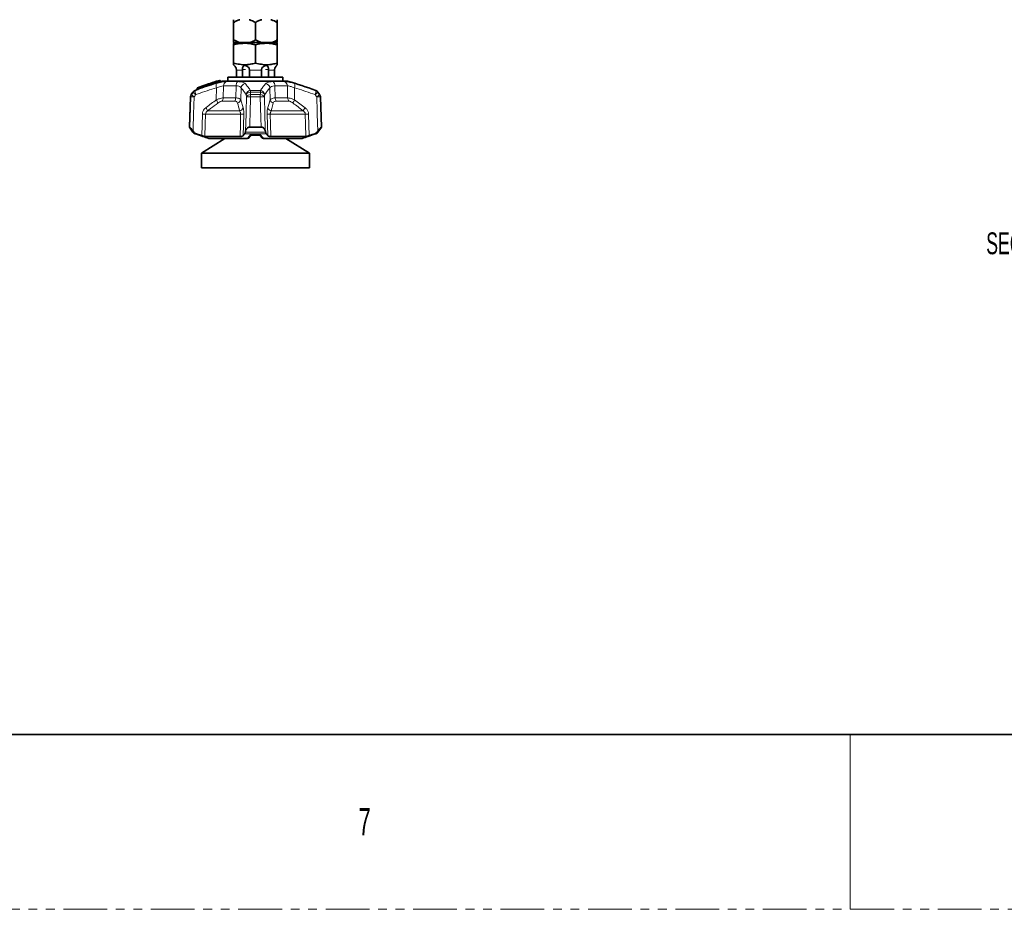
# Model space of a CAD drawing. Header units: millimetres. Extents: x 0 to 1118, y 0 to 864.
# Tile 8 of 85: x 159 to 302, y 0 to 129. Entities that reach past the tile are written whole.
import ezdxf

# ---------------------------------------------------------------- set-up
doc = ezdxf.new("R2010")
doc.units = ezdxf.units.MM
doc.linetypes.add('PHANTOM', pattern=[12.7, 6.35, -1.27, 1.27, -1.27, 1.27, -1.27])
doc.layers.add('ALPHAREV', color=7, linetype='Continuous', lineweight=25)
doc.styles.add('SLDTEXTSTYLE0', font='TXT', dxfattribs={"width": 0.605})
doc.styles.add('SLDTEXTSTYLE1', font='TXT', dxfattribs={"width": 0.6})

msp = doc.modelspace()

# ---------------------------------------------------------------- linework, layer by layer
at = {"color": 7, "linetype": 'Continuous', "lineweight": 35}
for p, q in [((189.827, 128.897), (189.827, 126.355)), ((192.994, 128.897), (192.994, 126.355)), ((196.16, 128.897), (196.16, 126.355)), ((190.086, 125.959), (189.826, 125.854)), ((189.827, 125.959), (190.737, 125.959)), ((190.737, 125.959), (192.084, 125.959)), ((192.084, 125.959), (193.904, 125.959)), ((193.904, 125.959), (195.25, 125.959)), ((195.25, 125.959), (196.16, 125.959)), ((196.161, 125.854), (195.901, 125.959)), ((189.826, 125.656), (189.826, 122.959)), ((192.994, 125.656), (192.994, 122.959)), ((196.161, 125.656), (196.161, 122.959)), ((190.221, 121.975), (190.221, 120.959)), ((191.102, 121.975), (191.101, 122.043)), ((191.102, 120.959), (191.102, 121.975)), ((192.111, 122.043), (192.113, 121.975)), ((192.113, 121.975), (192.113, 120.959)), ((193.875, 121.975), (193.876, 122.043)), ((193.875, 120.959), (193.875, 121.975)), ((194.886, 122.043), (194.885, 121.975)), ((194.885, 121.975), (194.885, 120.959)), ((195.766, 120.959), (195.766, 121.975)), ((187.952, 120.325), (187.861, 120.433)), ((188.327, 120.376), (197.66, 120.376)), ((188.994, 120.959), (188.994, 120.376)), ((188.994, 120.959), (196.994, 120.959)), ((196.994, 120.376), (196.994, 120.959)), ((183.91, 118.751), (183.679, 118.415)), ((184.513, 119.305), (184.508, 119.17)), ((202.308, 118.415), (202.078, 118.751)), ((183.563, 118.061), (183.41, 113.689)), ((202.577, 113.689), (202.424, 118.061)), ((183.41, 113.689), (183.91, 112.96)), ((183.41, 113.689), (183.447, 113.689)), ((183.927, 113.101), (184.029, 112.96)), ((191.524, 112.96), (191.555, 113.101)), ((192.159, 113.689), (193.828, 113.689)), ((194.432, 113.101), (194.463, 112.96)), ((201.958, 112.96), (202.061, 113.101)), ((202.078, 112.96), (202.577, 113.689)), ((202.541, 113.689), (202.577, 113.689)), ((188.561, 112.043), (185.162, 109.892)), ((185.662, 112.313), (190.753, 112.313)), ((186.213, 112.043), (191.81, 112.043)), ((193.598, 112.517), (192.382, 112.517)), ((192.557, 112.66), (193.49, 112.66)), ((193.461, 112.682), (193.898, 112.147)), ((194.177, 112.043), (199.775, 112.043)), ((195.234, 112.313), (200.326, 112.313)), ((200.825, 109.892), (197.426, 112.043)), ((185.162, 109.892), (185.162, 107.776)), ((192.994, 109.892), (185.162, 109.892)), ((200.825, 109.892), (192.994, 109.892)), ((200.825, 107.776), (200.825, 109.892)), ((192.994, 107.776), (185.162, 107.776)), ((200.825, 107.776), (192.994, 107.776)), ((12.7, 25.4), (1104.9, 25.4))]:
    msp.add_line(p, q, dxfattribs=at)
at = {"color": 7, "linetype": 'Continuous', "lineweight": 18}
for p, q in [((191.102, 121.975), (190.221, 121.975)), ((191.101, 122.043), (191.532, 122.043)), ((193.875, 121.975), (192.113, 121.975)), ((194.886, 122.043), (194.455, 122.043)), ((195.766, 121.975), (194.885, 121.975)), ((187.823, 120.304), (187.774, 120.363)), ((187.862, 120.432), (187.862, 120.423)), ((188.76, 120.288), (190.415, 120.288)), ((195.573, 120.288), (197.227, 120.288)), ((183.941, 118.751), (183.91, 118.751)), ((184.227, 118.999), (184.257, 118.999)), ((184.524, 119.305), (184.513, 119.305)), ((184.524, 119.305), (184.519, 119.177)), ((184.638, 119.218), (184.641, 119.346)), ((184.719, 119.346), (184.717, 119.274)), ((187.303, 117.639), (187.342, 119.389)), ((188.357, 119.674), (188.315, 117.929)), ((190.169, 119.674), (188.357, 119.674)), ((190.121, 117.929), (190.169, 119.674)), ((190.907, 119.389), (190.854, 117.639)), ((193.742, 118.751), (192.245, 118.751)), ((192.271, 118.999), (193.716, 118.999)), ((195.133, 117.639), (195.08, 119.389)), ((195.818, 119.674), (195.866, 117.929)), ((197.63, 119.674), (195.818, 119.674)), ((197.672, 117.929), (197.63, 119.674)), ((198.645, 119.389), (198.684, 117.639)), ((201.731, 118.999), (201.76, 118.999)), ((202.078, 118.751), (202.047, 118.751)), ((183.589, 118.061), (183.563, 118.061)), ((183.679, 118.415), (183.705, 118.415)), ((190.003, 117.452), (188.123, 117.452)), ((188.315, 117.929), (190.121, 117.929)), ((190.854, 117.639), (191.204, 116.505)), ((193.699, 118.061), (192.288, 118.061)), ((192.297, 118.415), (193.69, 118.415)), ((195.866, 117.929), (197.672, 117.929)), ((197.864, 117.452), (195.984, 117.452)), ((198.684, 117.639), (200.206, 116.505)), ((202.282, 118.415), (202.308, 118.415)), ((202.424, 118.061), (202.398, 118.061)), ((186.035, 116.028), (190.697, 116.028)), ((195.291, 116.028), (199.953, 116.028)), ((185.193, 112.433), (185.28, 115.552)), ((190.842, 115.552), (185.753, 115.552)), ((191.298, 115.552), (191.208, 112.433)), ((194.78, 112.433), (194.689, 115.552)), ((200.234, 115.552), (195.145, 115.552)), ((200.708, 115.552), (200.794, 112.433)), ((183.91, 112.96), (184.029, 112.96)), ((184.368, 112.712), (184.227, 112.712)), ((184.311, 112.681), (184.335, 112.681)), ((194.559, 112.712), (191.429, 112.712)), ((191.524, 112.96), (194.463, 112.96)), ((192.343, 112.681), (193.644, 112.681)), ((201.76, 112.712), (201.62, 112.712)), ((201.652, 112.681), (201.677, 112.681)), ((201.958, 112.96), (202.078, 112.96)), ((279.4, 25.4), (279.4, 0))]:
    msp.add_line(p, q, dxfattribs=at)
at = {"color": 7, "linetype": 'PHANTOM', "lineweight": 18}
msp.add_line((0, 0), (1117.6, 0), dxfattribs=at)
at = {"color": 7, "linetype": 'Continuous', "lineweight": 18, "flags": 128}
for points in [[(187.862, 120.423), (187.915, 120.36), (187.951, 120.316)], [(183.447, 113.689), (183.49, 115.021), (183.589, 118.061)], [(184.089, 118.061), (184.008, 115.581), (183.939, 113.487), (183.927, 113.101)], [(191.555, 113.101), (191.624, 115.581), (191.635, 115.961), (191.693, 118.061)], [(193.828, 113.689), (193.789, 115.021), (193.699, 118.061)], [(194.295, 118.061), (194.363, 115.581), (194.421, 113.487), (194.432, 113.101)], [(202.061, 113.101), (201.98, 115.581), (201.967, 115.961), (201.898, 118.061)], [(185.753, 115.552), (185.712, 114.084), (185.662, 112.313)], [(190.753, 112.313), (190.802, 114.084), (190.842, 115.552)], [(195.145, 115.552), (195.185, 114.084), (195.234, 112.313)], [(200.326, 112.313), (200.276, 114.084), (200.234, 115.552)]]:
    msp.add_lwpolyline(points, dxfattribs=at)
at = {"color": 7, "linetype": 'Continuous', "lineweight": 35}
for centre, radius, start, end in [((189.16, 121.975), 1, 40.29652, 48.21724), ((196.827, 121.975), 1, 131.75901, 139.71065), ((207.491, 56.523), 66.917, 107.15255, 110.02267), ((187.785, 120.368), 0.1, 40.00698, 107.17461), ((188.028, 120.381), 0.1, 220.05164, 286.86126), ((188.028, 120.39), 0.1, 220.80909, 286.73916), ((207.491, 56.523), 66.667, 106.70547, 106.94855), ((178.497, 56.523), 66.667, 69.57678, 73.29453), ((184.46, 118.374), 0.667, 110.42322, 145.58702), ((207.491, 56.523), 66.667, 110.22349, 110.42322), ((184.408, 119.173), 0.1, 289.81341, 358.27802), ((184.613, 119.301), 0.1, 110.02252, 177.77044), ((201.528, 118.374), 0.667, 34.41298, 69.57678), ((184.229, 118.038), 0.667, 145.58702, 178), ((201.758, 118.038), 0.667, 2, 34.41298), ((184.46, 113.337), 0.667, 214.41298, 249.57678), ((207.491, 175.188), 66.667, 249.57678, 249.65351), ((178.497, 175.188), 66.667, 290.34649, 290.42322), ((201.528, 113.337), 0.667, 290.42322, 325.58702)]:
    msp.add_arc(centre, radius, start, end, dxfattribs=at)
at = {"color": 7, "linetype": 'Continuous', "lineweight": 18}
for centre, radius, start, end in [((187.785, 120.359), 0.1, 40.04674, 107.07619), ((188.021, 120.46), 0.266, 181.12464, 201.46185), ((187.986, 120.151), 0.299, 114.51413, 135.0211), ((187.569, 120.206), 0.273, 1.31054, 21.13218), ((189.015, 119.681), 0.658, 112.82282, 180.67193), ((190.91, 119.734), 0.743, 131.80426, 184.64612), ((195.077, 119.734), 0.743, 355.35388, 48.19574), ((196.972, 119.681), 0.658, 359.32807, 67.17718), ((184.49, 118.376), 0.665, 110.5039, 145.69581), ((184.983, 119.496), 1.281, 215.57524, 239.05744), ((185.031, 118.781), 0.805, 164.26485, 208.45273), ((184.429, 119.169), 0.0899, 292.55267, 4.69552), ((184.613, 119.312), 0.0897, 112.26785, 184.76563), ((184.547, 119.211), 0.0905, 292.73223, 4.38716), ((184.731, 119.353), 0.0903, 112.45272, 184.46093), ((184.68, 117.825), 1.522, 88.52333, 91.47667), ((184.951, 119.453), 0.256, 183.64747, 204.69838), ((184.48, 119.166), 0.26, 3.87646, 24.52534), ((188.146, 119.737), 0.876, 162.49134, 203.41069), ((191.603, 119.308), 0.7, 98.36588, 173.3354), ((192.344, 118.297), 0.706, 95.88948, 171.78796), ((192.275, 118.014), 0.738, 92.31446, 148.6768), ((194.055, 118.686), 1.811, 170.03354, 177.92726), ((191.932, 118.686), 1.811, 2.07274, 9.96646), ((193.644, 118.297), 0.706, 8.21204, 84.11052), ((193.712, 118.014), 0.738, 31.3232, 87.68554), ((194.385, 119.308), 0.7, 6.6646, 81.63412), ((197.841, 119.737), 0.876, 336.58931, 17.50866), ((200.956, 118.781), 0.805, 331.54727, 15.73515), ((201.005, 119.496), 1.281, 300.94256, 324.42476), ((201.498, 118.376), 0.665, 34.30419, 69.4961), ((184.257, 118.038), 0.668, 145.67047, 178.0118), ((183.839, 113.067), 5.001, 87.13649, 92.86351), ((184.736, 119.149), 1.265, 215.44691, 239.24419), ((186.2, 116.805), 1.383, 14.98922, 37.10144), ((187.598, 117.941), 0.717, 317.09698, 359.0511), ((189.126, 117.922), 0.995, 331.83652, 0.39922), ((190.193, 117.816), 0.685, 287.48723, 345.04819), ((192.324, 117.675), 0.74, 92.08216, 148.55966), ((191.991, 110.452), 7.616, 87.75836, 92.24164), ((199.748, 118.055), 7.459, 177.23285, 179.94925), ((186.24, 118.055), 7.459, 0.05075, 2.76715), ((193.663, 117.675), 0.74, 31.44034, 87.91784), ((193.997, 110.452), 7.616, 87.75836, 92.24164), ((195.795, 117.816), 0.685, 194.95181, 252.51277), ((196.861, 117.922), 0.995, 179.60078, 208.16348), ((198.39, 117.941), 0.717, 180.9489, 222.90302), ((199.787, 116.805), 1.383, 142.89856, 165.01078), ((201.251, 119.149), 1.265, 300.75581, 324.55309), ((202.148, 113.067), 5.001, 87.13649, 92.86351), ((201.73, 118.038), 0.668, 1.9882, 34.32953), ((184.837, 115.697), 1.243, 15.46111, 40.54465), ((190.539, 116.704), 0.694, 283.12518, 343.31786), ((195.448, 116.704), 0.694, 196.68214, 256.87482), ((201.151, 115.697), 1.243, 139.45535, 164.53889), ((185.516, 123.092), 7.544, 268.20235, 271.79765), ((191.07, 122.474), 6.926, 268.11499, 271.88501), ((194.917, 122.474), 6.926, 268.11499, 271.88501), ((200.471, 123.092), 7.544, 268.20235, 271.79765)]:
    msp.add_arc(centre, radius, start, end, dxfattribs=at)
at = {"color": 7, "linetype": 'Continuous', "lineweight": 35}
for points, knots in [([(190.737, 129.293), (190.573, 129.239), (190.26, 129.136), (189.967, 128.974), (189.827, 128.897)], [0, 0, 0, 0, 0.5238131, 1, 1, 1, 1]), ([(189.827, 128.897), (189.827, 128.924), (189.827, 129.09), (189.827, 129.2), (189.827, 129.293)], [0, 0, 0, 0, 0.1650136, 1, 1, 1, 1]), ([(192.994, 128.897), (192.722, 129.04), (192.425, 129.196), (192.11, 129.285), (192.084, 129.293)], [0, 0, 0, 0, 0.9161218, 1, 1, 1, 1]), ([(193.904, 129.293), (193.74, 129.239), (193.427, 129.136), (193.133, 128.974), (192.994, 128.897)], [0, 0, 0, 0, 0.5238131, 1, 1, 1, 1]), ([(196.16, 128.897), (195.889, 129.04), (195.592, 129.196), (195.277, 129.285), (195.25, 129.293)], [0, 0, 0, 0, 0.91612185, 1, 1, 1, 1]), ([(196.16, 129.293), (196.16, 129.285), (196.16, 129.195), (196.16, 129.039), (196.16, 128.897)], [0, 0, 0, 0, 0.0905982, 1, 1, 1, 1]), ([(189.826, 125.851), (189.826, 125.852), (189.826, 125.893), (189.826, 125.789), (189.826, 125.678), (189.826, 125.656)], [0, 0, 0, 0, 0.0208216, 0.8064112, 1, 1, 1, 1]), ([(189.826, 125.656), (190.262, 125.74), (191.147, 125.909), (192.217, 125.824), (192.829, 125.692), (192.994, 125.656)], [0, 0, 0, 0, 0.4144436, 0.8417966, 1, 1, 1, 1]), ([(189.827, 126.355), (190.099, 126.212), (190.396, 126.056), (190.711, 125.967), (190.737, 125.959)], [0, 0, 0, 0, 0.9161218, 1, 1, 1, 1]), ([(189.827, 125.959), (189.827, 125.967), (189.827, 126.057), (189.827, 126.213), (189.827, 126.355)], [0, 0, 0, 0, 0.09059824, 1, 1, 1, 1]), ([(192.084, 125.959), (192.248, 126.013), (192.561, 126.116), (192.854, 126.278), (192.994, 126.355)], [0, 0, 0, 0, 0.5238131, 1, 1, 1, 1]), ([(192.994, 126.355), (193.266, 126.212), (193.562, 126.056), (193.877, 125.967), (193.904, 125.959)], [0, 0, 0, 0, 0.9161218, 1, 1, 1, 1]), ([(192.994, 125.656), (193.429, 125.74), (194.314, 125.909), (195.385, 125.824), (195.996, 125.692), (196.161, 125.656)], [0, 0, 0, 0, 0.4144436, 0.8417966, 1, 1, 1, 1]), ([(195.25, 125.959), (195.414, 126.013), (195.727, 126.116), (196.021, 126.278), (196.16, 126.355)], [0, 0, 0, 0, 0.52381311, 1, 1, 1, 1]), ([(196.16, 126.355), (196.16, 126.328), (196.16, 126.162), (196.16, 126.052), (196.16, 125.959)], [0, 0, 0, 0, 0.1650136, 1, 1, 1, 1]), ([(196.161, 125.656), (196.161, 125.678), (196.161, 125.787), (196.161, 125.891), (196.161, 125.85), (196.161, 125.848)], [0, 0, 0, 0, 0.193583, 0.9572169, 1, 1, 1, 1]), ([(189.826, 122.959), (190.111, 122.907), (190.681, 122.802), (191.503, 122.674), (192.271, 122.839), (192.753, 122.919), (192.994, 122.959)], [0, 0, 0, 0, 0.2716257, 0.5426871, 0.7711112, 1, 1, 1, 1]), ([(189.826, 122.721), (189.826, 122.721), (189.826, 122.689), (189.826, 122.835), (189.826, 122.918), (189.826, 122.959)], [0, 0, 0, 0, 0.00000518, 0.49850666, 1, 1, 1, 1]), ([(189.922, 122.623), (189.922, 122.623), (189.912, 122.634), (189.923, 122.622), (189.966, 122.581), (190.049, 122.487), (190.14, 122.343), (190.201, 122.187), (190.214, 122.084), (190.219, 122.043)], [0, 0, 0, 0, 0.0013871, 0.1460423, 0.2799849, 0.4871108, 0.6997412, 0.8771162, 1, 1, 1, 1]), ([(190.219, 122.043), (190.22, 122.029), (190.221, 122.007), (190.221, 121.984), (190.221, 121.975)], [0, 0, 0, 0, 0.5862981, 1, 1, 1, 1]), ([(191.101, 122.043), (191.101, 122.087), (191.101, 122.187), (191.125, 122.345), (191.182, 122.494), (191.279, 122.591), (191.406, 122.63), (191.537, 122.625), (191.694, 122.58), (191.863, 122.487), (192.009, 122.343), (192.094, 122.187), (192.106, 122.084), (192.111, 122.043)], [0, 0, 0, 0, 0.0688366, 0.1556097, 0.2749191, 0.3956192, 0.4717783, 0.5482945, 0.6191441, 0.7287045, 0.8411765, 0.9349999, 1, 1, 1, 1]), ([(192.994, 122.959), (193.279, 122.907), (193.848, 122.802), (194.671, 122.674), (195.439, 122.839), (195.92, 122.919), (196.161, 122.959)], [0, 0, 0, 0, 0.2716257, 0.5426871, 0.7711112, 1, 1, 1, 1]), ([(193.876, 122.043), (193.881, 122.087), (193.894, 122.187), (193.98, 122.345), (194.132, 122.494), (194.317, 122.591), (194.485, 122.63), (194.61, 122.625), (194.721, 122.58), (194.808, 122.487), (194.863, 122.343), (194.887, 122.187), (194.887, 122.084), (194.886, 122.043)], [0, 0, 0, 0, 0.0688366, 0.1556097, 0.2749191, 0.3956192, 0.4717783, 0.5482945, 0.6191441, 0.7287045, 0.8411765, 0.9349999, 1, 1, 1, 1]), ([(195.766, 121.975), (195.766, 121.989), (195.767, 122.012), (195.768, 122.034), (195.769, 122.043)], [0, 0, 0, 0, 0.6229209, 1, 1, 1, 1]), ([(195.769, 122.043), (195.774, 122.087), (195.787, 122.187), (195.848, 122.345), (195.944, 122.495), (196.029, 122.588), (196.069, 122.627), (196.065, 122.623), (196.063, 122.622)], [0, 0, 0, 0, 0.1376964, 0.3112719, 0.5499309, 0.7913717, 0.9437157, 1, 1, 1, 1]), ([(196.161, 122.959), (196.161, 122.958), (196.161, 122.93), (196.161, 122.796), (196.161, 122.746), (196.161, 122.721)], [0, 0, 0, 0, 0.0170046, 0.5089213, 1, 1, 1, 1]), ([(184.696, 119.436), (185.153, 119.598), (185.911, 119.866), (186.932, 120.201), (187.496, 120.375), (187.756, 120.455)], [0, 0, 0, 0, 0.4509596, 0.7473806, 1, 1, 1, 1]), ([(184.445, 119.08), (184.445, 119.08), (184.443, 119.079), (184.455, 119.083), (184.463, 119.086)], [0, 0, 0, 0, 0.3094641, 1, 1, 1, 1]), ([(184.582, 119.128), (184.592, 119.131), (184.615, 119.139), (184.671, 119.159), (184.717, 119.175), (184.74, 119.184)], [0, 0, 0, 0, 0.2828388, 0.6416295, 1, 1, 1, 1]), ([(183.927, 113.101), (183.834, 113.225), (183.699, 113.406), (183.552, 113.585), (183.474, 113.672), (183.456, 113.683), (183.447, 113.689)], [0, 0, 0, 0, 0.4557364, 0.6638276, 0.8405464, 1, 1, 1, 1]), ([(192.159, 113.689), (192.104, 113.683), (191.993, 113.672), (191.83, 113.583), (191.651, 113.402), (191.592, 113.218), (191.555, 113.101)], [0, 0, 0, 0, 0.1616543, 0.3221635, 0.5706653, 1, 1, 1, 1]), ([(194.432, 113.101), (194.392, 113.225), (194.334, 113.406), (194.153, 113.585), (193.999, 113.672), (193.883, 113.683), (193.828, 113.689)], [0, 0, 0, 0, 0.4557364, 0.6638276, 0.8405464, 1, 1, 1, 1]), ([(202.541, 113.689), (202.532, 113.683), (202.514, 113.672), (202.434, 113.583), (202.285, 113.402), (202.148, 113.218), (202.061, 113.101)], [0, 0, 0, 0, 0.1616543, 0.3221635, 0.5706653, 1, 1, 1, 1]), ([(184.029, 112.96), (184.083, 112.9), (184.179, 112.791), (184.31, 112.736), (184.368, 112.712)], [0, 0, 0, 0, 0.5588157, 1, 1, 1, 1]), ([(184.335, 112.681), (184.679, 112.558), (185.302, 112.336), (185.931, 112.133), (186.213, 112.043)], [0, 0, 0, 0, 0.5524745, 1, 1, 1, 1]), ([(184.368, 112.712), (184.414, 112.696), (184.577, 112.639), (184.852, 112.545), (185.081, 112.47), (185.193, 112.433)], [0, 0, 0, 0, 0.168844, 0.5946967, 1, 1, 1, 1]), ([(185.662, 112.313), (185.634, 112.316), (185.579, 112.321), (185.422, 112.361), (185.284, 112.403), (185.205, 112.429), (185.193, 112.433)], [0, 0, 0, 0, 0.3122278, 0.6241372, 0.9449036, 1, 1, 1, 1]), ([(191.208, 112.433), (191.181, 112.411), (191.128, 112.366), (190.965, 112.322), (190.823, 112.316), (190.753, 112.313)], [0, 0, 0, 0, 0.3366519, 0.6738513, 1, 1, 1, 1]), ([(191.208, 112.433), (191.238, 112.47), (191.312, 112.561), (191.385, 112.656), (191.429, 112.712)], [0, 0, 0, 0, 0.4060816, 1, 1, 1, 1]), ([(191.429, 112.712), (191.449, 112.745), (191.485, 112.804), (191.512, 112.913), (191.524, 112.96)], [0, 0, 0, 0, 0.5768574, 1, 1, 1, 1]), ([(191.857, 112.043), (191.845, 112.043), (191.829, 112.043), (191.814, 112.043), (191.81, 112.043)], [0, 0, 0, 0, 0.7661345, 1, 1, 1, 1]), ([(192.084, 112.151), (192.074, 112.138), (192.043, 112.097), (191.963, 112.054), (191.892, 112.047), (191.857, 112.043)], [0, 0, 0, 0, 0.18279546, 0.59135902, 1, 1, 1, 1]), ([(192.089, 112.147), (192.125, 112.187), (192.266, 112.349), (192.405, 112.53), (192.509, 112.665)], [0, 0, 0, 0, 0.2520201, 1, 1, 1, 1]), ([(192.483, 112.665), (192.509, 112.661), (192.535, 112.658), (192.559, 112.665), (192.56, 112.665)], [0, 0, 0, 0, 0.9693485, 1, 1, 1, 1]), ([(193.903, 112.152), (193.913, 112.139), (193.944, 112.097), (194.024, 112.054), (194.095, 112.047), (194.13, 112.043)], [0, 0, 0, 0, 0.185467, 0.5926949, 1, 1, 1, 1]), ([(194.177, 112.043), (194.165, 112.043), (194.149, 112.043), (194.134, 112.043), (194.13, 112.043)], [0, 0, 0, 0, 0.7663028, 1, 1, 1, 1]), ([(194.463, 112.96), (194.479, 112.9), (194.507, 112.791), (194.543, 112.736), (194.559, 112.712)], [0, 0, 0, 0, 0.5588157, 1, 1, 1, 1]), ([(194.559, 112.712), (194.571, 112.696), (194.615, 112.639), (194.688, 112.545), (194.75, 112.47), (194.78, 112.433)], [0, 0, 0, 0, 0.168844, 0.5946967, 1, 1, 1, 1]), ([(195.234, 112.313), (195.167, 112.316), (195.032, 112.321), (194.878, 112.361), (194.806, 112.403), (194.783, 112.429), (194.78, 112.433)], [0, 0, 0, 0, 0.3122278, 0.6241372, 0.9449036, 1, 1, 1, 1]), ([(199.775, 112.043), (200.056, 112.134), (200.685, 112.336), (201.308, 112.558), (201.652, 112.681)], [0, 0, 0, 0, 0.4477881, 1, 1, 1, 1]), ([(200.794, 112.433), (200.724, 112.411), (200.584, 112.366), (200.414, 112.322), (200.355, 112.316), (200.326, 112.313)], [0, 0, 0, 0, 0.3366519, 0.6738513, 1, 1, 1, 1]), ([(200.794, 112.433), (200.906, 112.47), (201.182, 112.561), (201.457, 112.656), (201.62, 112.712)], [0, 0, 0, 0, 0.4060816, 1, 1, 1, 1]), ([(201.62, 112.712), (201.695, 112.745), (201.826, 112.804), (201.919, 112.913), (201.958, 112.96)], [0, 0, 0, 0, 0.5768574, 1, 1, 1, 1])]:
    msp.add_open_spline(points, degree=3, knots=knots, dxfattribs=at)
at = {"color": 7, "linetype": 'Continuous', "lineweight": 18}
for points, knots in [([(184.717, 119.274), (185.153, 119.428), (186.053, 119.747), (187.092, 120.081), (187.693, 120.264), (187.823, 120.304)], [0, 0, 0, 0, 0.4236823, 0.8751814, 1, 1, 1, 1]), ([(187.774, 120.363), (187.515, 120.283), (186.952, 120.109), (185.932, 119.775), (185.175, 119.507), (184.719, 119.346)], [0, 0, 0, 0, 0.252608, 0.5490281, 1, 1, 1, 1]), ([(187.841, 120.212), (187.711, 120.172), (187.111, 119.99), (186.074, 119.655), (185.175, 119.338), (184.74, 119.184)], [0, 0, 0, 0, 0.1248082, 0.5763004, 1, 1, 1, 1]), ([(187.311, 120.001), (187.59, 120.077), (188.119, 120.221), (188.563, 120.285), (188.735, 120.288), (188.76, 120.288)], [0, 0, 0, 0, 0.4871128, 0.9237817, 1, 1, 1, 1]), ([(187.756, 120.455), (187.756, 120.455), (187.756, 120.461), (187.756, 120.462), (187.756, 120.463)], [0, 0, 0, 0, 0.00221402, 1, 1, 1, 1]), ([(187.951, 120.316), (187.951, 120.315), (187.951, 120.314), (187.945, 120.311), (187.939, 120.31), (187.925, 120.308), (187.905, 120.306), (187.87, 120.304), (187.841, 120.304), (187.825, 120.304), (187.823, 120.304)], [0, 0, 0, 0, 0.1439955, 0.1733273, 0.3339371, 0.3470805, 0.5296467, 0.7341048, 0.9672536, 1, 1, 1, 1]), ([(187.841, 120.212), (187.845, 120.213), (187.87, 120.221), (187.917, 120.235), (187.975, 120.254), (188.021, 120.27), (188.051, 120.281), (188.055, 120.284), (188.057, 120.285)], [0, 0, 0, 0, 0.0293823, 0.2426589, 0.4397385, 0.6270194, 0.8136399, 1, 1, 1, 1]), ([(187.951, 120.316), (187.951, 120.317), (187.951, 120.322), (187.951, 120.327), (187.951, 120.325), (187.951, 120.324)], [0, 0, 0, 0, 0.1234805, 0.7648979, 1, 1, 1, 1]), ([(188.057, 120.293), (188.057, 120.293), (188.057, 120.295), (188.057, 120.29), (188.057, 120.286), (188.057, 120.285)], [0, 0, 0, 0, 0.2360482, 0.8766701, 1, 1, 1, 1]), ([(190.415, 120.288), (190.615, 120.278), (191.015, 120.258), (191.353, 120.133), (191.462, 120.035), (191.501, 120.001)], [0, 0, 0, 0, 0.3959631, 0.7869012, 1, 1, 1, 1]), ([(194.486, 120.001), (194.592, 120.077), (194.792, 120.221), (195.262, 120.285), (195.533, 120.288), (195.573, 120.288)], [0, 0, 0, 0, 0.4871128, 0.9237817, 1, 1, 1, 1]), ([(197.227, 120.288), (197.375, 120.278), (197.67, 120.258), (198.205, 120.133), (198.554, 120.035), (198.677, 120.001)], [0, 0, 0, 0, 0.3959631, 0.7869012, 1, 1, 1, 1]), ([(183.705, 118.415), (183.763, 118.497), (183.841, 118.609), (183.919, 118.721), (183.941, 118.751)], [0, 0, 0, 0, 0.7289501, 1, 1, 1, 1]), ([(184.257, 118.999), (184.367, 119.039), (184.926, 119.241), (185.941, 119.589), (186.854, 119.863), (187.311, 120.001)], [0, 0, 0, 0, 0.1092201, 0.5542074, 1, 1, 1, 1]), ([(187.342, 119.389), (186.891, 119.253), (185.988, 118.981), (184.986, 118.637), (184.433, 118.437), (184.324, 118.398)], [0, 0, 0, 0, 0.445417, 0.8906595, 1, 1, 1, 1]), ([(184.582, 119.128), (184.575, 119.125), (184.554, 119.118), (184.514, 119.105), (184.482, 119.093), (184.463, 119.086)], [0, 0, 0, 0, 0.1811782, 0.53116559, 1, 1, 1, 1]), ([(184.519, 119.177), (184.514, 119.174), (184.508, 119.169), (184.509, 119.169), (184.509, 119.17)], [0, 0, 0, 0, 0.6952065, 1, 1, 1, 1]), ([(184.519, 119.177), (184.532, 119.182), (184.551, 119.188), (184.584, 119.2), (184.609, 119.209), (184.63, 119.216), (184.638, 119.218)], [0, 0, 0, 0, 0.3499902, 0.468824, 0.8188155, 1, 1, 1, 1]), ([(184.641, 119.346), (184.624, 119.34), (184.593, 119.33), (184.554, 119.316), (184.532, 119.308), (184.524, 119.305)], [0, 0, 0, 0, 0.4305558, 0.7867484, 1, 1, 1, 1]), ([(184.579, 119.395), (184.587, 119.398), (184.609, 119.406), (184.649, 119.42), (184.679, 119.431), (184.696, 119.436)], [0, 0, 0, 0, 0.2132442, 0.5694335, 1, 1, 1, 1]), ([(184.717, 119.274), (184.706, 119.266), (184.683, 119.249), (184.655, 119.23), (184.643, 119.222), (184.638, 119.218)], [0, 0, 0, 0, 0.3744903, 0.7324542, 1, 1, 1, 1]), ([(188.357, 119.674), (188.34, 119.673), (188.221, 119.672), (187.903, 119.607), (187.538, 119.465), (187.342, 119.389)], [0, 0, 0, 0, 0.0743214, 0.5037407, 1, 1, 1, 1]), ([(190.907, 119.389), (190.882, 119.424), (190.81, 119.52), (190.585, 119.645), (190.307, 119.664), (190.169, 119.674)], [0, 0, 0, 0, 0.2194758, 0.6124385, 1, 1, 1, 1]), ([(191.645, 118.398), (191.619, 118.437), (191.485, 118.637), (191.24, 118.981), (191.018, 119.253), (190.907, 119.389)], [0, 0, 0, 0, 0.1093405, 0.554583, 1, 1, 1, 1]), ([(191.501, 120.001), (191.618, 119.863), (191.851, 119.589), (192.105, 119.241), (192.244, 119.039), (192.271, 118.999)], [0, 0, 0, 0, 0.4457926, 0.8907799, 1, 1, 1, 1]), ([(192.245, 118.751), (192.25, 118.721), (192.267, 118.609), (192.285, 118.497), (192.297, 118.415)], [0, 0, 0, 0, 0.2710499, 1, 1, 1, 1]), ([(193.69, 118.415), (193.703, 118.497), (193.72, 118.609), (193.738, 118.721), (193.742, 118.751)], [0, 0, 0, 0, 0.7289501, 1, 1, 1, 1]), ([(193.716, 118.999), (193.743, 119.039), (193.882, 119.241), (194.136, 119.589), (194.37, 119.863), (194.486, 120.001)], [0, 0, 0, 0, 0.1092201, 0.5542074, 1, 1, 1, 1]), ([(195.08, 119.389), (194.969, 119.253), (194.747, 118.981), (194.503, 118.637), (194.369, 118.437), (194.342, 118.398)], [0, 0, 0, 0, 0.44541705, 0.89065947, 1, 1, 1, 1]), ([(195.818, 119.674), (195.791, 119.673), (195.604, 119.672), (195.279, 119.607), (195.149, 119.465), (195.08, 119.389)], [0, 0, 0, 0, 0.0743214, 0.5037407, 1, 1, 1, 1]), ([(198.645, 119.389), (198.559, 119.424), (198.317, 119.52), (197.941, 119.645), (197.733, 119.664), (197.63, 119.674)], [0, 0, 0, 0, 0.2194758, 0.6124385, 1, 1, 1, 1]), ([(201.664, 118.398), (201.555, 118.437), (201.002, 118.637), (199.999, 118.981), (199.097, 119.253), (198.645, 119.389)], [0, 0, 0, 0, 0.1093405, 0.554583, 1, 1, 1, 1]), ([(198.677, 120.001), (199.134, 119.863), (200.047, 119.589), (201.061, 119.241), (201.62, 119.039), (201.731, 118.999)], [0, 0, 0, 0, 0.4457926, 0.8907799, 1, 1, 1, 1]), ([(202.047, 118.751), (202.068, 118.721), (202.147, 118.609), (202.225, 118.497), (202.282, 118.415)], [0, 0, 0, 0, 0.2710499, 1, 1, 1, 1]), ([(184.324, 118.398), (184.303, 118.367), (184.224, 118.255), (184.146, 118.143), (184.089, 118.061)], [0, 0, 0, 0, 0.2710124, 1, 1, 1, 1]), ([(185.781, 116.505), (185.801, 116.52), (186.301, 116.908), (186.812, 117.281), (187.303, 117.639)], [0, 0, 0, 0, 0.03966072, 1, 1, 1, 1]), ([(187.303, 117.639), (187.458, 117.701), (187.73, 117.81), (188.079, 117.908), (188.236, 117.922), (188.315, 117.929)], [0, 0, 0, 0, 0.3953867, 0.6917534, 1, 1, 1, 1]), ([(188.123, 117.452), (188.078, 117.446), (187.986, 117.433), (187.778, 117.329), (187.626, 117.224), (187.536, 117.163)], [0, 0, 0, 0, 0.2874999, 0.5791325, 1, 1, 1, 1]), ([(190.398, 117.163), (190.37, 117.231), (190.323, 117.344), (190.169, 117.438), (190.053, 117.448), (190.003, 117.452)], [0, 0, 0, 0, 0.4646405, 0.7701578, 1, 1, 1, 1]), ([(190.121, 117.929), (190.21, 117.924), (190.412, 117.914), (190.694, 117.825), (190.795, 117.708), (190.854, 117.639)], [0, 0, 0, 0, 0.2471643, 0.5613264, 1, 1, 1, 1]), ([(191.693, 118.061), (191.681, 118.143), (191.665, 118.255), (191.649, 118.367), (191.645, 118.398)], [0, 0, 0, 0, 0.7289876, 1, 1, 1, 1]), ([(192.288, 118.061), (192.275, 117.617), (192.232, 116.16), (192.189, 114.702), (192.159, 113.689)], [0, 0, 0, 0, 0.3046449, 1, 1, 1, 1]), ([(194.342, 118.398), (194.338, 118.367), (194.322, 118.255), (194.306, 118.143), (194.295, 118.061)], [0, 0, 0, 0, 0.2710124, 1, 1, 1, 1]), ([(194.784, 116.505), (194.788, 116.52), (194.903, 116.908), (195.02, 117.281), (195.133, 117.639)], [0, 0, 0, 0, 0.0396607, 1, 1, 1, 1]), ([(195.133, 117.639), (195.185, 117.701), (195.275, 117.81), (195.54, 117.908), (195.756, 117.922), (195.866, 117.929)], [0, 0, 0, 0, 0.3953867, 0.6917534, 1, 1, 1, 1]), ([(195.984, 117.452), (195.922, 117.446), (195.798, 117.433), (195.656, 117.329), (195.614, 117.224), (195.589, 117.163)], [0, 0, 0, 0, 0.2874999, 0.5791325, 1, 1, 1, 1]), ([(197.672, 117.929), (197.735, 117.924), (197.877, 117.914), (198.217, 117.825), (198.512, 117.708), (198.684, 117.639)], [0, 0, 0, 0, 0.2471643, 0.5613264, 1, 1, 1, 1]), ([(198.451, 117.163), (198.352, 117.231), (198.187, 117.344), (197.982, 117.438), (197.899, 117.448), (197.864, 117.452)], [0, 0, 0, 0, 0.4646405, 0.7701578, 1, 1, 1, 1]), ([(201.898, 118.061), (201.841, 118.143), (201.763, 118.255), (201.685, 118.367), (201.664, 118.398)], [0, 0, 0, 0, 0.7289876, 1, 1, 1, 1]), ([(202.398, 118.061), (202.413, 117.617), (202.46, 116.16), (202.508, 114.702), (202.541, 113.689)], [0, 0, 0, 0, 0.3046449, 1, 1, 1, 1]), ([(185.781, 116.505), (185.702, 116.434), (185.525, 116.277), (185.331, 115.948), (185.297, 115.684), (185.28, 115.552)], [0, 0, 0, 0, 0.2894264, 0.6444441, 1, 1, 1, 1]), ([(186.035, 116.028), (185.99, 115.994), (185.894, 115.92), (185.816, 115.801), (185.767, 115.675), (185.759, 115.608), (185.753, 115.552)], [0, 0, 0, 0, 0.3119994, 0.6652648, 0.7209637, 1, 1, 1, 1]), ([(187.536, 117.163), (187.183, 116.902), (186.698, 116.544), (186.202, 116.16), (186.054, 116.044), (186.035, 116.028)], [0, 0, 0, 0, 0.6998938, 0.960207, 1, 1, 1, 1]), ([(190.697, 116.028), (190.693, 116.044), (190.593, 116.43), (190.494, 116.804), (190.398, 117.163)], [0, 0, 0, 0, 0.0397941, 1, 1, 1, 1]), ([(190.697, 116.028), (190.731, 115.981), (190.789, 115.902), (190.827, 115.764), (190.843, 115.654), (190.842, 115.592), (190.842, 115.552)], [0, 0, 0, 0, 0.41510692, 0.69374381, 0.79691887, 1, 1, 1, 1]), ([(191.298, 115.552), (191.299, 115.632), (191.302, 115.858), (191.275, 116.21), (191.227, 116.407), (191.204, 116.505)], [0, 0, 0, 0, 0.21754792, 0.6095208, 1, 1, 1, 1]), ([(194.784, 116.505), (194.766, 116.434), (194.726, 116.277), (194.688, 115.948), (194.689, 115.684), (194.689, 115.552)], [0, 0, 0, 0, 0.2894264, 0.6444441, 1, 1, 1, 1]), ([(195.291, 116.028), (195.265, 115.994), (195.209, 115.92), (195.169, 115.801), (195.146, 115.675), (195.146, 115.608), (195.145, 115.552)], [0, 0, 0, 0, 0.3119994, 0.6652648, 0.7209637, 1, 1, 1, 1]), ([(195.589, 117.163), (195.52, 116.902), (195.424, 116.544), (195.325, 116.16), (195.295, 116.044), (195.291, 116.028)], [0, 0, 0, 0, 0.6998938, 0.960207, 1, 1, 1, 1]), ([(199.953, 116.028), (199.933, 116.044), (199.439, 116.43), (198.935, 116.804), (198.451, 117.163)], [0, 0, 0, 0, 0.0397941, 1, 1, 1, 1]), ([(199.953, 116.028), (200.013, 115.981), (200.112, 115.902), (200.189, 115.764), (200.225, 115.654), (200.231, 115.592), (200.234, 115.552)], [0, 0, 0, 0, 0.4151069, 0.6937438, 0.7969189, 1, 1, 1, 1]), ([(200.708, 115.552), (200.7, 115.632), (200.68, 115.858), (200.524, 116.21), (200.312, 116.407), (200.206, 116.505)], [0, 0, 0, 0, 0.21754792, 0.6095208, 1, 1, 1, 1]), ([(191.81, 112.043), (191.89, 112.134), (192.069, 112.336), (192.246, 112.558), (192.343, 112.681)], [0, 0, 0, 0, 0.4477881, 1, 1, 1, 1]), ([(192.343, 112.681), (192.344, 112.681), (192.369, 112.674), (192.416, 112.662), (192.461, 112.664), (192.483, 112.665)], [0, 0, 0, 0, 0.0162171, 0.529423, 1, 1, 1, 1]), ([(192.513, 112.665), (192.511, 112.662), (192.494, 112.64), (192.449, 112.634), (192.394, 112.646), (192.356, 112.671), (192.344, 112.681), (192.343, 112.681)], [0, 0, 0, 0, 0.0574473, 0.3832844, 0.7882808, 0.9935121, 1, 1, 1, 1]), ([(193.644, 112.681), (193.644, 112.681), (193.631, 112.671), (193.594, 112.646), (193.538, 112.633), (193.489, 112.643), (193.467, 112.672), (193.46, 112.681)], [0, 0, 0, 0, 0.0058932, 0.1923132, 0.560188, 0.8561591, 1, 1, 1, 1]), ([(193.49, 112.665), (193.516, 112.664), (193.566, 112.662), (193.619, 112.674), (193.643, 112.681), (193.644, 112.681)], [0, 0, 0, 0, 0.5231091, 0.9853921, 1, 1, 1, 1]), ([(193.644, 112.681), (193.742, 112.558), (193.919, 112.336), (194.097, 112.134), (194.177, 112.043)], [0, 0, 0, 0, 0.5522119, 1, 1, 1, 1])]:
    msp.add_open_spline(points, degree=3, knots=knots, dxfattribs=at)

# ---------------------------------------------------------------- texts
at = {"color": 7, "linetype": 'Continuous', "lineweight": 0, "insert": (207.963, 14.729), "char_height": 3.969, "attachment_point": 1, "style": 'SLDTEXTSTYLE1'}
msp.add_mtext('7', dxfattribs=at)
at = {"layer": 'ALPHAREV', "insert": (307.489, 98.378), "char_height": 3.175, "attachment_point": 2, "style": 'SLDTEXTSTYLE0'}
msp.add_mtext('SECTION D-D', dxfattribs=at)

doc.saveas('drawing.dxf')
